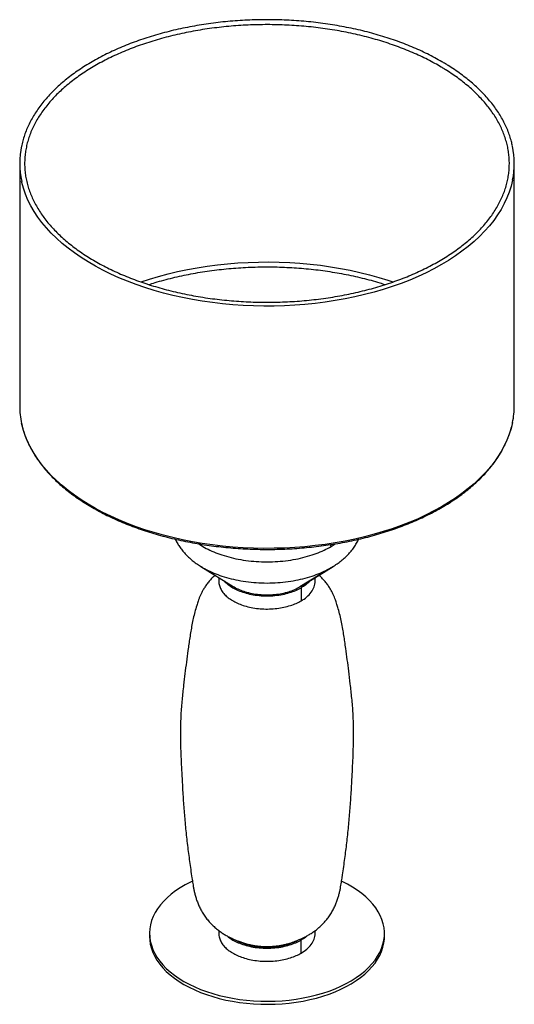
# Paper-space layout '_Isométrica' of a CAD drawing. Header units: millimetres. Extents: x -603 to -203, y -434 to 363.
import ezdxf

# ---------------------------------------------------------------- set-up
doc = ezdxf.new("R2010")
doc.units = ezdxf.units.MM

psp = doc.layouts.new('_Isométrica')

# ---------------------------------------------------------------- linework, layer by layer
at = {"color": 7, "linetype": 'Continuous', "lineweight": 25}
for p, q in [((-603.44, 246.55), (-603.44, 50.58)), ((-203.44, 50.58), (-203.44, 246.55)), ((-456.84, -79.57), (-430.72, -95.61)), ((-456.78, -79.54), (-456.21, -79.9)), ((-376.17, -95.61), (-350.04, -79.57)), ((-351.62, -80.51), (-350.12, -79.53)), ((-442.44, -88.41), (-442.44, -91.43)), ((-364.44, -91.43), (-364.44, -88.41)), ((-375.86, -96.73), (-375.86, -107.35)), ((-442.44, -374.11), (-442.44, -376.46)), ((-364.44, -376.46), (-364.44, -374.09)), ((-498.44, -376.47), (-498.44, -378.92)), ((-375.86, -392.38), (-375.86, -381.76)), ((-308.44, -378.92), (-308.44, -376.47))]:
    psp.add_line(p, q, dxfattribs=at)
at = {"color": 8, "linetype": 'Continuous', "lineweight": 25}
for p, q in [((-352.48, -61.88), (-351.62, -63.4)), ((-351.62, -63.4), (-348.22, -61.2)), ((-351.62, -80.51), (-376.93, -96.06))]:
    psp.add_line(p, q, dxfattribs=at)
at = {"color": 8, "linetype": 'Continuous', "lineweight": 25, "flags": 128}
for points in [[(-204.82, 233.01), (-204.83, 232.96), (-205.99, 228.17), (-207.5, 223.41), (-209.35, 218.7), (-211.54, 214.03), (-214.07, 209.42), (-216.93, 204.87), (-220.11, 200.4), (-223.62, 196.01), (-227.45, 191.71), (-231.58, 187.5), (-236.01, 183.4), (-240.74, 179.4), (-245.75, 175.53), (-251.04, 171.78), (-256.6, 168.16), (-262.42, 164.68), (-268.48, 161.34), (-274.78, 158.16), (-281.3, 155.12), (-288.04, 152.25), (-294.98, 149.54), (-302.12, 147.01), (-309.43, 144.64), (-316.9, 142.46), (-324.53, 140.46), (-332.29, 138.65), (-340.18, 137.02), (-348.18, 135.59), (-356.28, 134.35), (-364.46, 133.31), (-372.71, 132.46), (-381.01, 131.82), (-389.35, 131.38), (-397.72, 131.14), (-406.1, 131.1), (-414.47, 131.27), (-422.82, 131.64), (-431.14, 132.2), (-439.41, 132.97), (-447.62, 133.94), (-455.75, 135.11), (-463.78, 136.47), (-471.72, 138.03), (-479.53, 139.77), (-487.21, 141.71), (-494.74, 143.82), (-502.11, 146.12), (-509.31, 148.59), (-516.32, 151.24), (-523.14, 154.05), (-529.74, 157.03), (-536.12, 160.16), (-542.27, 163.44), (-548.18, 166.87), (-553.83, 170.44), (-559.22, 174.14), (-564.34, 177.97), (-569.17, 181.92), (-573.71, 185.98), (-577.96, 190.15), (-581.9, 194.42), (-585.52, 198.78), (-588.83, 203.22), (-591.81, 207.74), (-594.46, 212.33), (-596.77, 216.98), (-598.75, 221.68), (-600.38, 226.42), (-601.67, 231.2), (-601.86, 232.04)], [(-204.82, 37.04), (-204.83, 36.99), (-205.99, 32.2), (-207.5, 27.44), (-209.35, 22.73), (-211.54, 18.06), (-214.07, 13.45), (-216.93, 8.9), (-220.11, 4.43), (-223.62, 0.04), (-227.45, -4.26), (-231.58, -8.47), (-236.01, -12.57), (-240.74, -16.57), (-245.75, -20.44), (-251.04, -24.19), (-256.6, -27.81), (-262.42, -31.29), (-268.48, -34.63), (-274.78, -37.81), (-281.3, -40.85), (-288.04, -43.72), (-294.98, -46.43), (-302.12, -48.96), (-309.43, -51.33), (-316.9, -53.51), (-324.53, -55.51), (-332.29, -57.32), (-340.18, -58.95), (-348.18, -60.38), (-356.28, -61.62), (-364.46, -62.66), (-372.71, -63.51), (-381.01, -64.15), (-389.35, -64.59), (-397.72, -64.83), (-406.1, -64.87), (-414.47, -64.7), (-422.82, -64.33), (-431.14, -63.77), (-439.41, -63), (-447.62, -62.03), (-455.75, -60.86), (-463.78, -59.5), (-471.72, -57.94), (-479.53, -56.2), (-487.21, -54.26), (-494.74, -52.15), (-502.11, -49.85), (-509.31, -47.38), (-516.32, -44.73), (-523.14, -41.92), (-529.74, -38.94), (-536.12, -35.81), (-542.27, -32.53), (-548.18, -29.1), (-553.83, -25.53), (-559.22, -21.83), (-564.34, -18), (-569.17, -14.05), (-573.71, -9.99), (-577.96, -5.82), (-581.9, -1.55), (-585.52, 2.81), (-588.83, 7.25), (-591.81, 11.77), (-594.46, 16.36), (-596.77, 21.01), (-598.75, 25.71), (-600.38, 30.45), (-601.67, 35.23), (-601.86, 36.07)]]:
    psp.add_lwpolyline(points, dxfattribs=at)
at = {"color": 7, "linetype": 'Continuous', "lineweight": 25, "flags": 128}
for points in [[(-505.29, 150.69), (-498.52, 152.92), (-491.06, 155.14), (-483.45, 157.18), (-475.7, 159.03), (-467.82, 160.7), (-459.82, 162.17), (-451.73, 163.44), (-443.55, 164.52), (-435.29, 165.39), (-426.98, 166.07), (-418.63, 166.54), (-410.25, 166.81), (-401.86, 166.87), (-393.48, 166.73), (-385.11, 166.39), (-376.77, 165.84), (-368.48, 165.09), (-360.25, 164.14), (-352.1, 162.99), (-344.04, 161.64), (-336.09, 160.09), (-328.25, 158.36), (-320.55, 156.43), (-313, 154.32), (-305.61, 152.03), (-301.61, 150.69)], [(-463.77, -334.11), (-465.3, -334.85), (-469.58, -337.1), (-473.62, -339.5), (-477.39, -342.04), (-480.89, -344.71), (-484.1, -347.49), (-487.01, -350.39), (-489.61, -353.38), (-491.89, -356.45), (-493.84, -359.6), (-495.45, -362.82), (-496.72, -366.08), (-497.64, -369.38), (-498.22, -372.71), (-498.44, -376.05), (-498.31, -379.4), (-497.82, -382.73), (-496.98, -386.04), (-495.8, -389.31), (-494.27, -392.54), (-492.41, -395.71), (-490.21, -398.8), (-487.69, -401.81), (-484.86, -404.73), (-481.72, -407.54), (-478.29, -410.24), (-474.59, -412.81), (-470.62, -415.25)], [(-470.62, -415.25), (-466.4, -417.54), (-461.94, -419.68), (-457.27, -421.66), (-452.4, -423.47), (-447.34, -425.1), (-442.13, -426.56), (-436.76, -427.83), (-431.28, -428.91), (-425.69, -429.79), (-420.02, -430.47), (-414.28, -430.95), (-408.51, -431.23), (-402.72, -431.31), (-396.93, -431.18), (-391.16, -430.85), (-385.44, -430.32), (-379.79, -429.59), (-374.22, -428.65), (-368.77, -427.53), (-363.44, -426.21), (-358.26, -424.71), (-353.25, -423.03), (-348.43, -421.18), (-343.81, -419.16), (-339.41, -416.98), (-335.25, -414.65), (-331.34, -412.18), (-327.71, -409.58), (-324.35, -406.85), (-321.29, -404.01), (-318.53, -401.07), (-316.09, -398.04), (-313.98, -394.92), (-312.2, -391.74), (-310.75, -388.5), (-309.66, -385.21), (-308.91, -381.9), (-308.51, -378.56), (-308.47, -375.22), (-308.78, -371.88), (-309.44, -368.55), (-310.45, -365.26), (-311.8, -362.01), (-313.5, -358.81), (-315.54, -355.68), (-317.89, -352.62), (-320.57, -349.65), (-323.56, -346.79), (-326.84, -344.03), (-330.41, -341.4), (-334.25, -338.89), (-338.35, -336.53), (-342.69, -334.31), (-343.03, -334.15)], [(-498.44, -378.92), (-498.31, -381.85), (-497.82, -385.18), (-496.98, -388.49), (-495.8, -391.76), (-494.27, -394.99), (-492.41, -398.16), (-490.21, -401.25), (-487.69, -404.26), (-484.86, -407.18), (-481.72, -409.99), (-478.29, -412.69), (-474.59, -415.26), (-470.62, -417.7)], [(-470.62, -417.7), (-466.4, -419.99), (-461.94, -422.13), (-457.27, -424.11), (-452.4, -425.92), (-447.34, -427.55), (-442.13, -429.01), (-436.76, -430.28), (-431.28, -431.35), (-425.69, -432.24), (-420.02, -432.92), (-414.28, -433.4), (-408.51, -433.68), (-402.72, -433.76), (-396.93, -433.63), (-391.16, -433.3), (-385.44, -432.77), (-379.79, -432.03), (-374.22, -431.1), (-368.77, -429.98), (-363.44, -428.66), (-358.26, -427.16), (-353.25, -425.48), (-348.43, -423.63), (-343.81, -421.61), (-339.41, -419.43), (-335.25, -417.1), (-331.34, -414.63), (-327.71, -412.03), (-324.35, -409.3), (-321.29, -406.46), (-318.53, -403.52), (-316.09, -400.48), (-313.98, -397.37), (-312.2, -394.19), (-310.75, -390.95), (-309.66, -387.66), (-308.91, -384.35), (-308.51, -381.01), (-308.44, -378.92)]]:
    psp.add_lwpolyline(points, dxfattribs=at)
at = {"color": 7, "linetype": 'Continuous', "lineweight": 25}
for centre, radius, start, end in [((-536.07, 246.55), 67.36, 167.68236, 192.43776), ((-270.72, 246.55), 67.28, 348.39218, 11.91217), ((-535.93, 50.62), 67.51, 180.0304, 192.44226), ((-270.88, 50.61), 67.44, 348.39217, 359.97134)]:
    psp.add_arc(centre, radius, start, end, dxfattribs=at)
for points, knots in [([(-259.11, 327.14), (-260.09, 327.73), (-262.91, 329.41), (-267.76, 332.11), (-273.71, 335.17), (-279.87, 338.1), (-286.23, 340.88), (-292.77, 343.51), (-299.48, 345.99), (-306.36, 348.31), (-313.39, 350.47), (-320.56, 352.46), (-327.86, 354.29), (-335.29, 355.94), (-342.81, 357.43), (-350.44, 358.74), (-358.14, 359.87), (-365.92, 360.82), (-373.76, 361.6), (-381.64, 362.19), (-389.56, 362.6), (-397.5, 362.83), (-405.45, 362.88), (-413.39, 362.74), (-421.32, 362.42), (-429.22, 361.92), (-437.08, 361.23), (-444.89, 360.37), (-452.63, 359.32), (-460.3, 358.1), (-467.88, 356.7), (-475.35, 355.13), (-482.71, 353.39), (-489.95, 351.48), (-497.05, 349.4), (-504.01, 347.16), (-510.8, 344.76), (-517.43, 342.2), (-523.88, 339.5), (-530.14, 336.64), (-536.2, 333.65), (-542.05, 330.51), (-547.68, 327.24), (-553.09, 323.84), (-558.26, 320.32), (-563.18, 316.67), (-567.85, 312.92), (-572.27, 309.06), (-576.41, 305.09), (-580.28, 301.04), (-583.87, 296.89), (-587.17, 292.66), (-590.18, 288.36), (-592.9, 283.99), (-595.31, 279.56), (-597.41, 275.08), (-599.22, 270.56), (-600.67, 265.99), (-601.54, 262.87), (-601.84, 261.26), (-601.85, 261.2)], [0, 0, 0, 0, 0.009322, 0.027019, 0.044716, 0.062411, 0.080105, 0.097798, 0.115488, 0.133177, 0.150864, 0.16855, 0.186233, 0.203916, 0.221597, 0.239277, 0.256955, 0.274633, 0.29231, 0.309986, 0.327662, 0.345338, 0.363013, 0.380689, 0.398364, 0.41604, 0.433716, 0.451393, 0.469071, 0.486749, 0.504429, 0.52211, 0.539792, 0.557476, 0.575162, 0.592849, 0.610539, 0.62823, 0.645923, 0.663619, 0.681316, 0.699015, 0.716716, 0.734418, 0.752121, 0.769824, 0.787526, 0.805226, 0.822922, 0.840613, 0.858298, 0.875972, 0.893636, 0.911286, 0.928919, 0.946535, 0.964131, 0.981707, 0.999264, 1, 1, 1, 1]), ([(-261.19, 323.72), (-260.25, 323.14), (-257.52, 321.47), (-253.18, 318.61), (-248.26, 315.1), (-243.59, 311.49), (-239.17, 307.77), (-235.02, 303.95), (-231.15, 300.05), (-227.54, 296.06), (-224.22, 292), (-221.19, 287.86), (-218.45, 283.66), (-216, 279.4), (-213.85, 275.09), (-212.01, 270.73), (-210.47, 266.33), (-209.24, 261.9), (-208.32, 257.44), (-207.71, 252.96), (-207.42, 248.47), (-207.44, 243.98), (-207.78, 239.49), (-208.43, 235), (-209.4, 230.54), (-210.68, 226.1), (-212.27, 221.7), (-214.17, 217.34), (-216.37, 213.02), (-218.87, 208.76), (-221.66, 204.56), (-224.75, 200.43), (-228.12, 196.37), (-231.78, 192.39), (-235.71, 188.49), (-239.9, 184.69), (-244.36, 180.99), (-249.08, 177.39), (-254.04, 173.9), (-259.25, 170.52), (-264.69, 167.27), (-270.35, 164.14), (-276.23, 161.15), (-282.31, 158.29), (-288.59, 155.57), (-295.05, 153), (-301.69, 150.58), (-308.49, 148.31), (-315.45, 146.2), (-322.55, 144.25), (-329.78, 142.47), (-337.13, 140.86), (-344.59, 139.41), (-352.14, 138.14), (-359.78, 137.05), (-367.48, 136.13), (-375.25, 135.39), (-383.06, 134.83), (-390.9, 134.45), (-398.77, 134.25), (-406.64, 134.23), (-414.51, 134.4), (-422.36, 134.74), (-430.17, 135.27), (-437.95, 135.98), (-445.67, 136.86), (-453.32, 137.92), (-460.89, 139.16), (-468.37, 140.57), (-475.74, 142.16), (-482.99, 143.91), (-490.12, 145.82), (-497.1, 147.9), (-503.94, 150.14), (-510.61, 152.53), (-517.1, 155.08), (-523.42, 157.77), (-529.54, 160.6), (-535.45, 163.57), (-541.15, 166.67), (-546.63, 169.9), (-551.88, 173.26), (-556.89, 176.72), (-561.65, 180.3), (-566.16, 183.98), (-570.4, 187.76), (-574.38, 191.64), (-578.08, 195.6), (-581.5, 199.63), (-584.64, 203.75), (-587.48, 207.92), (-590.04, 212.16), (-592.29, 216.46), (-594.25, 220.8), (-595.9, 225.19), (-597.24, 229.6), (-598.27, 234.05), (-598.99, 238.52), (-599.4, 243.01), (-599.49, 247.51), (-599.26, 252), (-598.72, 256.49), (-597.87, 260.96), (-596.7, 265.4), (-595.22, 269.82), (-593.43, 274.2), (-591.34, 278.53), (-588.95, 282.81), (-586.26, 287.04), (-583.27, 291.2), (-580, 295.28), (-576.45, 299.29), (-572.62, 303.22), (-568.52, 307.05), (-564.15, 310.79), (-559.53, 314.43), (-554.65, 317.96), (-549.53, 321.38), (-544.17, 324.68), (-538.59, 327.85), (-532.79, 330.89), (-526.78, 333.8), (-520.57, 336.57), (-514.18, 339.19), (-507.6, 341.67), (-500.85, 343.99), (-493.95, 346.16), (-486.9, 348.16), (-479.71, 350.01), (-472.41, 351.68), (-464.99, 353.19), (-457.47, 354.52), (-449.86, 355.68), (-442.17, 356.66), (-434.43, 357.47), (-426.63, 358.09), (-418.8, 358.54), (-410.94, 358.8), (-403.07, 358.88), (-395.2, 358.78), (-387.34, 358.5), (-379.51, 358.04), (-371.72, 357.4), (-363.98, 356.58), (-356.3, 355.58), (-348.7, 354.4), (-341.19, 353.05), (-333.78, 351.53), (-326.48, 349.84), (-319.31, 347.98), (-312.27, 345.96), (-305.38, 343.78), (-298.65, 341.44), (-292.09, 338.95), (-285.71, 336.31), (-279.52, 333.53), (-273.53, 330.61), (-267.85, 327.61), (-263.78, 325.28), (-261.63, 323.99), (-261.19, 323.72)], [0, 0, 0, 0, 0.003346, 0.00971, 0.016074, 0.022438, 0.028802, 0.035167, 0.041533, 0.047902, 0.054273, 0.060648, 0.067027, 0.073411, 0.079802, 0.0862, 0.092606, 0.09902, 0.105442, 0.11187, 0.118305, 0.124743, 0.131182, 0.13762, 0.144055, 0.150484, 0.156906, 0.16332, 0.169727, 0.176126, 0.182518, 0.188904, 0.195285, 0.201661, 0.208034, 0.214404, 0.220773, 0.22714, 0.233506, 0.239872, 0.246238, 0.252604, 0.25897, 0.265337, 0.271704, 0.278072, 0.28444, 0.290809, 0.297179, 0.30355, 0.309921, 0.316292, 0.322664, 0.329037, 0.335409, 0.341783, 0.348156, 0.35453, 0.360904, 0.367278, 0.373652, 0.380027, 0.386401, 0.392775, 0.399149, 0.405522, 0.411895, 0.418268, 0.424641, 0.431012, 0.437384, 0.443755, 0.450125, 0.456494, 0.462863, 0.469231, 0.475598, 0.481965, 0.488331, 0.494696, 0.50106, 0.507424, 0.513788, 0.520152, 0.526516, 0.532881, 0.539247, 0.545614, 0.551984, 0.558358, 0.564735, 0.571118, 0.577506, 0.583902, 0.590305, 0.596716, 0.603134, 0.609561, 0.615993, 0.62243, 0.62887, 0.635308, 0.641744, 0.648175, 0.6546, 0.661017, 0.667427, 0.673828, 0.680223, 0.686611, 0.692993, 0.699371, 0.705746, 0.712117, 0.718486, 0.724853, 0.73122, 0.737586, 0.743952, 0.750318, 0.756684, 0.76305, 0.769417, 0.775785, 0.782153, 0.788522, 0.794891, 0.801262, 0.807632, 0.814004, 0.820375, 0.826748, 0.833121, 0.839494, 0.845867, 0.852241, 0.858615, 0.864989, 0.871363, 0.877737, 0.884111, 0.890485, 0.896859, 0.903233, 0.909606, 0.915979, 0.922352, 0.928724, 0.935096, 0.941467, 0.947837, 0.954207, 0.960576, 0.966944, 0.973312, 0.979678, 0.986044, 0.99241, 0.99844, 1, 1, 1, 1]), ([(-204.95, 260.71), (-205.21, 261.9), (-205.79, 264.62), (-207.08, 268.84), (-208.75, 273.37), (-210.73, 277.86), (-213.02, 282.3), (-215.61, 286.68), (-218.5, 291), (-221.69, 295.25), (-225.16, 299.42), (-228.91, 303.51), (-232.95, 307.5), (-237.25, 311.4), (-241.82, 315.2), (-246.64, 318.88), (-251.71, 322.45), (-255.91, 325.19), (-258.43, 326.72), (-259.11, 327.14)], [0, 0, 0, 0, 0.047699, 0.109258, 0.170874, 0.232552, 0.294298, 0.356112, 0.417989, 0.479925, 0.541912, 0.603942, 0.666008, 0.728103, 0.790218, 0.852349, 0.91449, 0.976637, 1, 1, 1, 1]), ([(-499.02, 148.57), (-497.33, 149.1), (-493.34, 150.38), (-486.9, 152.19), (-479.72, 154.04), (-472.41, 155.71), (-464.99, 157.22), (-457.47, 158.55), (-449.86, 159.71), (-442.17, 160.69), (-434.43, 161.5), (-426.63, 162.12), (-418.8, 162.57), (-410.94, 162.83), (-403.07, 162.91), (-395.2, 162.81), (-387.34, 162.53), (-379.51, 162.07), (-371.72, 161.43), (-363.98, 160.61), (-356.3, 159.61), (-348.7, 158.43), (-341.19, 157.08), (-333.78, 155.56), (-326.48, 153.87), (-319.31, 152.01), (-313.09, 150.24), (-309.33, 149.03), (-307.85, 148.56)], [0, 0, 0, 0, 0.029043, 0.068425, 0.107811, 0.1472, 0.186593, 0.225989, 0.265387, 0.304788, 0.344191, 0.383595, 0.423001, 0.462408, 0.501815, 0.541222, 0.580629, 0.620035, 0.659441, 0.698844, 0.738246, 0.777646, 0.817044, 0.856438, 0.895829, 0.935217, 0.974601, 1, 1, 1, 1]), ([(-601.79, 35.79), (-601.59, 34.89), (-601.07, 32.45), (-599.87, 28.51), (-598.22, 23.98), (-596.25, 19.49), (-593.98, 15.05), (-591.4, 10.66), (-588.53, 6.34), (-585.36, 2.09), (-581.9, -2.09), (-578.16, -6.18), (-574.14, -10.18), (-569.85, -14.09), (-565.3, -17.89), (-560.49, -21.58), (-555.43, -25.15), (-550.13, -28.61), (-544.6, -31.93), (-538.84, -35.13), (-532.88, -38.19), (-526.71, -41.11), (-520.34, -43.88), (-513.79, -46.51), (-507.07, -48.98), (-500.18, -51.29), (-493.15, -53.44), (-485.97, -55.42), (-478.66, -57.24), (-471.23, -58.89), (-463.7, -60.37), (-456.07, -61.67), (-448.36, -62.79), (-440.58, -63.74), (-432.74, -64.5), (-424.86, -65.09), (-416.94, -65.49), (-409, -65.71), (-401.05, -65.75), (-393.11, -65.6), (-385.18, -65.27), (-377.28, -64.76), (-369.42, -64.06), (-361.61, -63.19), (-353.87, -62.14), (-346.21, -60.91), (-338.64, -59.5), (-331.17, -57.92), (-323.81, -56.17), (-316.58, -54.25), (-309.49, -52.16), (-302.54, -49.92), (-295.75, -47.51), (-289.13, -44.95), (-282.69, -42.23), (-276.44, -39.37), (-270.39, -36.37), (-264.55, -33.22), (-258.93, -29.95), (-253.54, -26.54), (-248.38, -23.01), (-243.47, -19.36), (-238.81, -15.6), (-234.41, -11.74), (-230.28, -7.77), (-226.42, -3.71), (-222.84, 0.44), (-219.56, 4.67), (-216.56, 8.98), (-213.86, 13.35), (-211.46, 17.78), (-209.38, 22.27), (-207.59, 26.8), (-206.14, 31.36), (-205.24, 34.69), (-204.92, 36.51), (-204.87, 36.78)], [0, 0, 0, 0, 0.008024, 0.021659, 0.035307, 0.048968, 0.062644, 0.076335, 0.09004, 0.103759, 0.117488, 0.131228, 0.144975, 0.158729, 0.172488, 0.186249, 0.200014, 0.213779, 0.227546, 0.241311, 0.255077, 0.268841, 0.282605, 0.296367, 0.310127, 0.323887, 0.337645, 0.351402, 0.365157, 0.378911, 0.392665, 0.406417, 0.420168, 0.433919, 0.447669, 0.461419, 0.475168, 0.488917, 0.502666, 0.516415, 0.530164, 0.543914, 0.557663, 0.571413, 0.585164, 0.598916, 0.612668, 0.626421, 0.640176, 0.653932, 0.667688, 0.681447, 0.695207, 0.708968, 0.722731, 0.736496, 0.750262, 0.764029, 0.777798, 0.791568, 0.805338, 0.819109, 0.832878, 0.846646, 0.860411, 0.874172, 0.887928, 0.901676, 0.915415, 0.929143, 0.942859, 0.956561, 0.970247, 0.983918, 0.997574, 1, 1, 1, 1]), ([(-477.55, -57.46), (-477.47, -57.64), (-476.95, -58.9), (-475.7, -61.15), (-473.78, -64.18), (-471.54, -67.12), (-469.02, -69.95), (-466.2, -72.68), (-463.11, -75.27), (-459.8, -77.72), (-457.42, -79.2), (-456.23, -79.93)], [0, 0, 0, 0, 0.020208, 0.136227, 0.254143, 0.374185, 0.496436, 0.620815, 0.747078, 0.87486, 1, 1, 1, 1]), ([(-350.65, -79.91), (-349.65, -79.3), (-347.39, -77.93), (-344.16, -75.57), (-340.92, -72.9), (-337.97, -70.07), (-335.31, -67.09), (-332.96, -63.99), (-330.98, -60.78), (-329.76, -58.59), (-329.31, -57.45), (-329.3, -57.44)], [0, 0, 0, 0, 0.105657, 0.236998, 0.367892, 0.497866, 0.626406, 0.753033, 0.87739, 0.999307, 1, 1, 1, 1]), ([(-445.38, -86.61), (-446.05, -87.21), (-447.56, -88.58), (-449.72, -90.86), (-451.84, -93.43), (-453.67, -96.02), (-455.22, -98.59), (-456.48, -101.01), (-457.52, -103.31), (-458.39, -105.46), (-459.11, -107.46), (-459.74, -109.32), (-460.67, -112.25), (-461.83, -116.33), (-463.09, -121.54), (-464.16, -126.79), (-465.09, -132.04), (-465.91, -137.26), (-466.65, -142.37), (-468.02, -151.99), (-469.46, -163.02), (-470.8, -174.41), (-471.57, -181.32), (-472.18, -187.25), (-472.71, -193.18), (-473.13, -199.65), (-473.4, -206.67), (-473.5, -214.39), (-473.41, -222.62), (-473.15, -231.13), (-472.77, -239.91), (-472.3, -249.14), (-471.71, -260.03), (-470.93, -272.12), (-469.9, -285.33), (-468.58, -298.51), (-466.98, -311.7), (-465.47, -322.66), (-464.39, -329.98), (-463.84, -333.69), (-463.48, -336.01), (-463.06, -338.49), (-462.55, -341.19), (-461.91, -344.05), (-461.1, -347.06), (-460.08, -350.19), (-458.82, -353.42), (-457.28, -356.68), (-455.39, -360.03), (-453.22, -363.26), (-450.83, -366.29), (-448.32, -369.03), (-445.62, -371.59), (-442.82, -373.88), (-440.01, -375.88), (-437.2, -377.63), (-434.53, -379.11), (-432.13, -380.29), (-430.17, -381.17), (-428.65, -381.8), (-427.52, -382.25), (-426.69, -382.57), (-426.16, -382.77), (-425.94, -382.85), (-425.99, -382.83), (-425.88, -382.87), (-425.75, -382.93), (-425.5, -383.02), (-424.97, -383.22), (-423.93, -383.6), (-421.9, -384.28), (-419.09, -385.09), (-415.71, -385.85), (-412.59, -386.38), (-409.72, -386.72), (-406.76, -386.95), (-403.18, -387.05), (-399.85, -386.94), (-396.76, -386.67), (-394.14, -386.35), (-391.11, -385.83), (-388.07, -385.15), (-385.31, -384.38), (-383.25, -383.71), (-382, -383.25), (-381.4, -383.03), (-381.1, -382.91), (-380.97, -382.86), (-380.92, -382.84), (-380.93, -382.85), (-380.86, -382.82), (-380.57, -382.71), (-379.92, -382.47), (-379.01, -382.11), (-377.77, -381.62), (-376.16, -380.93), (-374.13, -379.99), (-371.71, -378.77), (-369.02, -377.24), (-366.22, -375.44), (-363.45, -373.4), (-360.73, -371.11), (-358.14, -368.59), (-355.7, -365.87), (-353.44, -362.94), (-351.36, -359.8), (-349.56, -356.6), (-348.05, -353.39), (-346.83, -350.29), (-345.84, -347.23), (-345.03, -344.29), (-344.39, -341.45), (-343.87, -338.75), (-343.43, -336.21), (-343.07, -333.84), (-342.72, -331.53), (-341.83, -325.48), (-340.48, -316.04), (-338.82, -302.97), (-337.42, -290.01), (-336.3, -276.91), (-335.39, -263.65), (-334.71, -251.6), (-334.17, -241.07), (-333.76, -231.95), (-333.49, -223.21), (-333.39, -214.71), (-333.48, -206.55), (-333.77, -199.11), (-334.26, -192.16), (-334.8, -186.18), (-335.43, -180.28), (-336.24, -173.01), (-337.61, -161.5), (-339.13, -150.09), (-340.48, -140.62), (-341.26, -135.38), (-342.11, -130.14), (-343.13, -124.69), (-344.34, -119.18), (-345.59, -114.37), (-346.69, -110.73), (-347.46, -108.36), (-348.15, -106.39), (-348.94, -104.34), (-349.91, -102.07), (-351.1, -99.63), (-352.57, -97.03), (-354.32, -94.4), (-356.32, -91.83), (-358.52, -89.41), (-360.25, -87.69), (-361.29, -86.8), (-361.51, -86.61)], [0, 0, 0, 0, 0.0035572, 0.0080003, 0.0126292, 0.0171535, 0.0211573, 0.0247149, 0.0279787, 0.0309699, 0.0337245, 0.0362927, 0.0389706, 0.0464021, 0.0539008, 0.0615595, 0.0693638, 0.0772846, 0.085273, 0.0934416, 0.1228599, 0.1373524, 0.1469404, 0.1554586, 0.1645256, 0.1734295, 0.1835722, 0.1953531, 0.2076444, 0.220545, 0.2340993, 0.2482971, 0.2642103, 0.2853047, 0.3047649, 0.3254524, 0.3460801, 0.3662533, 0.3772043, 0.3807325, 0.3840276, 0.3875752, 0.3912515, 0.3950904, 0.3991228, 0.4033761, 0.4078714, 0.412596, 0.4175357, 0.4230045, 0.4279019, 0.432794, 0.4377157, 0.4427134, 0.4473139, 0.4515911, 0.4558372, 0.4592427, 0.462013, 0.4641453, 0.4657539, 0.4670028, 0.4681799, 0.4692873, 0.4698749, 0.4700947, 0.4703224, 0.4706286, 0.4711875, 0.4725431, 0.4749078, 0.47957, 0.4840218, 0.4884406, 0.4918674, 0.4952495, 0.4999989, 0.5057841, 0.5081643, 0.5120669, 0.51604, 0.5201419, 0.5241982, 0.527274, 0.5286264, 0.5293903, 0.5297453, 0.5299679, 0.5301974, 0.5304379, 0.5311306, 0.5322521, 0.5334242, 0.5347833, 0.5365114, 0.5387636, 0.5416479, 0.5451875, 0.5492932, 0.5538007, 0.5584062, 0.5631865, 0.5679984, 0.5728145, 0.5776766, 0.5826099, 0.5876304, 0.5920978, 0.5965162, 0.6006224, 0.6045726, 0.6083756, 0.6120503, 0.6156211, 0.6191165, 0.6225695, 0.6267293, 0.6478268, 0.6672509, 0.6878981, 0.7077279, 0.7278555, 0.7496691, 0.7642586, 0.7776778, 0.7919723, 0.8041779, 0.8158189, 0.8281675, 0.8368131, 0.8461012, 0.8549689, 0.8640483, 0.8803891, 0.9090868, 0.9178391, 0.9254158, 0.9334386, 0.9414898, 0.9494921, 0.9573973, 0.9622787, 0.9652106, 0.9677088, 0.9705675, 0.9737338, 0.977271, 0.9812395, 0.9856951, 0.9902664, 0.9946521, 0.9988749, 1, 1, 1, 1]), ([(-442.44, -91.43), (-442.44, -92.59), (-442.28, -93.76), (-441.66, -96.05), (-441.2, -97.17), (-440.01, -99.34), (-439.27, -100.39), (-437.58, -102.37), (-436.62, -103.31), (-434.53, -105.06), (-433.4, -105.87), (-431.92, -106.81), (-431.63, -106.99), (-431.02, -107.35), (-430.71, -107.52), (-429.77, -108.04), (-429.11, -108.38), (-427.06, -109.37), (-425.58, -110), (-422.4, -111.13), (-420.71, -111.65), (-417.15, -112.53), (-415.29, -112.91), (-411.45, -113.49), (-409.47, -113.7), (-405.47, -113.94), (-403.44, -113.97), (-399.41, -113.85), (-397.41, -113.7), (-393.49, -113.23), (-391.59, -112.91), (-387.93, -112.11), (-386.17, -111.64), (-382.86, -110.58), (-381.31, -109.99), (-378.42, -108.73), (-377.08, -108.05), (-375.86, -107.35)], [0, 0, 0, 0, 0.0625, 0.0625, 0.125, 0.125, 0.1875, 0.1875, 0.25, 0.25, 0.3125, 0.3125, 0.328125, 0.328125, 0.34375, 0.34375, 0.375, 0.375, 0.4375, 0.4375, 0.5, 0.5, 0.5625, 0.5625, 0.625, 0.625, 0.6875, 0.6875, 0.75, 0.75, 0.8125, 0.8125, 0.875, 0.875, 0.9375, 0.9375, 1, 1, 1, 1]), ([(-438.12, -91.07), (-438.05, -91.16), (-437.2, -92.31), (-434.84, -94.25), (-431.13, -96.79), (-426.74, -98.97), (-421.71, -100.81), (-416.02, -102.23), (-409.86, -103.12), (-403.44, -103.43), (-397.02, -103.12), (-390.86, -102.23), (-385.19, -100.8), (-380.11, -98.99), (-377.26, -97.47), (-375.86, -96.73)], [0, 0, 0, 0, 0.007295, 0.088446, 0.165701, 0.242956, 0.324108, 0.408449, 0.49506, 0.582851, 0.670642, 0.757252, 0.841593, 0.922745, 1, 1, 1, 1]), ([(-375.86, -96.73), (-374.6, -95.92), (-372.01, -94.27), (-369.68, -92.31), (-368.84, -91.16), (-368.77, -91.07)], [0, 0, 0, 0, 0.466231, 0.955978, 1, 1, 1, 1]), ([(-375.86, -107.35), (-374.24, -106.41), (-372.7, -105.35), (-369.92, -103.02), (-368.67, -101.74), (-366.62, -99), (-365.81, -97.55), (-364.72, -94.54), (-364.44, -92.98), (-364.44, -91.43)], [0, 0, 0, 0, 0.25, 0.25, 0.5, 0.5, 0.75, 0.75, 1, 1, 1, 1]), ([(-430.72, -95.61), (-430.47, -95.78), (-429.04, -96.76), (-425.81, -98.26), (-421.01, -100.04), (-415.54, -101.4), (-409.61, -102.26), (-403.44, -102.56), (-397.27, -102.26), (-391.34, -101.4), (-385.89, -100.04), (-381.01, -98.29), (-378.26, -96.83), (-376.93, -96.12)], [0, 0, 0, 0, 0.019349, 0.110156, 0.205543, 0.30468, 0.406483, 0.509674, 0.612866, 0.714669, 0.813806, 0.909193, 1, 1, 1, 1]), ([(-442.44, -376.46), (-442.44, -377.62), (-442.28, -378.79), (-441.66, -381.08), (-441.2, -382.2), (-440.01, -384.37), (-439.27, -385.41), (-437.58, -387.4), (-436.62, -388.34), (-434.53, -390.09), (-433.4, -390.9), (-431.92, -391.84), (-431.63, -392.02), (-431.02, -392.38), (-430.71, -392.55), (-429.77, -393.07), (-429.11, -393.41), (-427.06, -394.4), (-425.58, -395.02), (-422.4, -396.16), (-420.71, -396.67), (-417.15, -397.56), (-415.29, -397.94), (-411.45, -398.52), (-409.47, -398.73), (-405.47, -398.97), (-403.44, -399), (-399.41, -398.88), (-397.41, -398.73), (-393.49, -398.26), (-391.59, -397.93), (-387.93, -397.14), (-386.17, -396.67), (-382.86, -395.61), (-381.31, -395.02), (-378.42, -393.76), (-377.08, -393.08), (-375.86, -392.38)], [0, 0, 0, 0, 0.0625, 0.0625, 0.125, 0.125, 0.1875, 0.1875, 0.25, 0.25, 0.3125, 0.3125, 0.328125, 0.328125, 0.34375, 0.34375, 0.375, 0.375, 0.4375, 0.4375, 0.5, 0.5, 0.5625, 0.5625, 0.625, 0.625, 0.6875, 0.6875, 0.75, 0.75, 0.8125, 0.8125, 0.875, 0.875, 0.9375, 0.9375, 1, 1, 1, 1]), ([(-435.6, -378.49), (-435.31, -378.76), (-434.04, -379.96), (-431.08, -381.8), (-426.75, -384), (-421.7, -385.84), (-416.02, -387.25), (-409.86, -388.15), (-403.44, -388.46), (-397.02, -388.15), (-390.86, -387.26), (-385.19, -385.83), (-380.11, -384.02), (-377.26, -382.5), (-375.86, -381.76)], [0, 0, 0, 0, 0.023895, 0.106621, 0.189347, 0.276245, 0.366559, 0.459302, 0.55331, 0.647318, 0.740062, 0.830376, 0.917274, 1, 1, 1, 1]), ([(-428.69, -381.78), (-427.76, -382.27), (-425.41, -383.5), (-420.99, -385.06), (-415.54, -386.43), (-409.61, -387.29), (-403.44, -387.59), (-397.27, -387.29), (-391.34, -386.43), (-385.89, -385.06), (-381.01, -383.32), (-378.26, -381.86), (-376.93, -381.15)], [0, 0, 0, 0, 0.066042, 0.166158, 0.270209, 0.377059, 0.485366, 0.593673, 0.700524, 0.804575, 0.904691, 1, 1, 1, 1]), ([(-375.86, -392.38), (-374.24, -391.44), (-372.7, -390.38), (-369.92, -388.04), (-368.67, -386.77), (-366.62, -384.03), (-365.81, -382.57), (-364.72, -379.56), (-364.44, -378.01), (-364.44, -376.46)], [0, 0, 0, 0, 0.25, 0.25, 0.5, 0.5, 0.75, 0.75, 1, 1, 1, 1]), ([(-375.86, -381.76), (-374.54, -380.97), (-372.85, -379.97), (-371.59, -378.77), (-371.31, -378.51)], [0, 0, 0, 0, 0.781076, 1, 1, 1, 1])]:
    psp.add_open_spline(points, degree=3, knots=knots, dxfattribs=at)
at = {"color": 8, "linetype": 'Continuous', "lineweight": 25}
for points, knots in [([(-458.73, -61.18), (-457.6, -61.94), (-454.81, -63.79), (-449.65, -66.41), (-443.33, -69.08), (-436.3, -71.4), (-428.67, -73.31), (-420.55, -74.73), (-412.08, -75.6), (-403.44, -75.89), (-394.8, -75.6), (-386.33, -74.73), (-378.22, -73.31), (-370.58, -71.41), (-363.57, -69.08), (-357.19, -66.43), (-353.46, -64.4), (-351.62, -63.4)], [0, 0, 0, 0, 0.043114, 0.105914, 0.171096, 0.238404, 0.307515, 0.378044, 0.449551, 0.521557, 0.593563, 0.665069, 0.735598, 0.80471, 0.872018, 0.9372, 1, 1, 1, 1]), ([(-456.21, -79.9), (-455.9, -80.1), (-453.91, -81.4), (-449.63, -83.51), (-443.33, -86.19), (-436.29, -88.51), (-428.67, -90.41), (-420.55, -91.83), (-412.08, -92.7), (-403.44, -93), (-394.8, -92.7), (-386.33, -91.83), (-378.22, -90.41), (-370.58, -88.51), (-363.57, -86.18), (-357.19, -83.54), (-353.46, -81.51), (-351.62, -80.51)], [0, 0, 0, 0, 0.012224, 0.077052, 0.144337, 0.213818, 0.285161, 0.357967, 0.431782, 0.506112, 0.580442, 0.654257, 0.727063, 0.798406, 0.867887, 0.935172, 1, 1, 1, 1])]:
    psp.add_open_spline(points, degree=3, knots=knots, dxfattribs=at)

doc.saveas('drawing.dxf')
